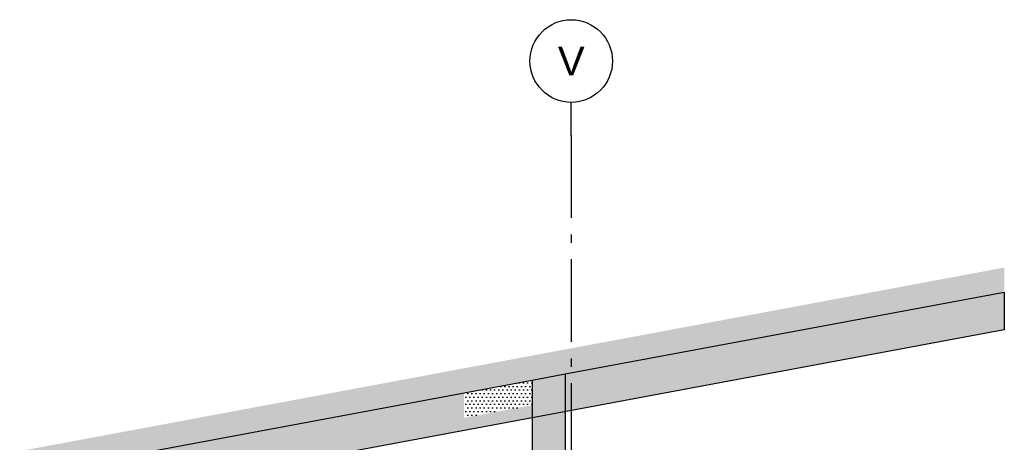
# Model space of a CAD drawing. Header units: millimetres. Extents: x -74465 to -41950, y 1470 to 14690.
# Tile 132 of 132: x -47915 to -41950, y 12132 to 14690. Entities that reach past the tile are written whole.
import ezdxf
from ezdxf.enums import TextEntityAlignment as Align

# ---------------------------------------------------------------- set-up
doc = ezdxf.new("R2010")
doc.units = ezdxf.units.MM
doc.header["$LTSCALE"] = 0.5
doc.header["$MEASUREMENT"] = 0
doc.linetypes.add('Akselinje', pattern=[1500, 1000, -200, 100, -200])
doc.linetypes.add('PLINE', pattern=[0])
for name, color, linetype in [('24-- Innervegger', 7, 'Continuous'), ('24-- Innervegger (Skravur)', 7, 'Continuous'), ('26-- Yttertak', 7, 'Continuous'), ('26-- Yttertak (Skravur)', 7, 'Continuous'), ('82-- Modullinjer', 7, 'Continuous')]:
    doc.layers.add(name, color=color, linetype=linetype)
doc.styles.add('GENERATED_STYLE_1', font='arial.ttf')
pattern_1 = [(0, (0, 0), (0, 43.30127), [0, -25]), (0, (12.5, 21.65), (0, 43.30127), [0, -25])]

# ---------------------------------------------------------------- blocks, each defined once
blk = doc.blocks.new('Standard grid marker[4]', base_point=(-44573.4, 14189.9))
at = {"layer": '82-- Modullinjer', "linetype": 'Akselinje'}
for q in [(-44573.4, 14189.9), (-44573.4, 2170)]:
    blk.add_line((-44573.4, 13989.9), q, dxfattribs=at)
at = {"layer": '82-- Modullinjer', "linetype": 'PLINE'}
blk.add_circle((-44573.4, 14439.9), 250, dxfattribs=at)
at = {"layer": '82-- Modullinjer', "linetype": 'Akselinje'}
blk.add_point((-44573.4, 13989.9), dxfattribs=at)
blk.add_point((-44573.4, 13989.9), dxfattribs=at)
at = {"layer": '82-- Modullinjer', "style": 'GENERATED_STYLE_1'}
for tag, p in [('AC_MarkerText_1_0', (-44573.4, 14527.4)), ('AC_MarkerText_1_1', (-44573.4, 1807.5))]:
    blk.add_attdef(tag, text='', height=175, rotation=360, dxfattribs=at).set_placement(p, align=Align.TOP_CENTER)

msp = doc.modelspace()

# ---------------------------------------------------------------- hatches: boundary and pattern name
at = {"layer": '24-- Innervegger (Skravur)', "linetype": 'Continuous'}
h = msp.add_hatch(dxfattribs=at)
h.set_pattern_fill('Prikker_tett', color=256, style=0, pattern_type=2)
h.set_pattern_definition(pattern_1)
h.paths.add_polyline_path([(-44809.6, 7320), (-44609.6, 7320), (-44609.6, 12544.5), (-44809.6, 12507.3)])
at = {"layer": '26-- Yttertak (Skravur)', "linetype": 'Continuous'}
h = msp.add_hatch(dxfattribs=at)
h.set_pattern_fill('Prikker_tett', color=256, style=0, pattern_type=2)
h.set_pattern_definition(pattern_1)
h.paths.add_polyline_path([(-41949.9, 13189.9), (-45223, 12580.2), (-45223, 12430.2), (-41949.9, 13039.9)])
h = msp.add_hatch(dxfattribs=at)
h.set_pattern_fill('Prikker_tett', color=256, style=0, pattern_type=2)
h.set_pattern_definition(pattern_1)
h.paths.add_polyline_path([(-41949.9, 13039.9), (-44609.6, 12544.5), (-44609.6, 12394.5), (-41949.9, 12889.9)])
h = msp.add_hatch(dxfattribs=at)
h.set_pattern_fill('Prikker_tett', color=256, style=0, pattern_type=2)
h.set_pattern_definition(pattern_1)
h.paths.add_polyline_path([(-44609.6, 12394.5), (-44609.6, 12318.6), (-41949.9, 12814), (-41949.9, 12889.9)])
h = msp.add_hatch(dxfattribs=at)
h.set_pattern_fill('Prikker_tett', color=256, style=0, pattern_type=2)
h.set_pattern_definition(pattern_1)
h.paths.add_polyline_path([(-54934.6, 10771.2), (-54934.6, 10471.2), (-54908.6, 10476), (-54908.6, 10545), (-54906.6, 10545), (-54906.6, 10476.4), (-54826.6, 10491.3), (-54826.6, 10561.2), (-54676.6, 10561.2), (-54676.6, 10519.3), (-45223, 12280.2), (-45223, 12580.2)])
h = msp.add_hatch(dxfattribs=at)
h.set_pattern_fill('Prikker_tett', color=256, style=0, pattern_type=2)
h.set_pattern_definition(pattern_1)
h.paths.add_polyline_path([(-45223, 12430.2), (-45223, 12280.2), (-44809.6, 12357.3), (-44809.6, 12507.3)])
h = msp.add_hatch(dxfattribs=at)
h.set_pattern_fill('Prikker_tett', color=256, style=0, pattern_type=2)
h.set_pattern_definition(pattern_1)
h.paths.add_polyline_path([(-54451.2, 10561.2), (-54451.2, 10485.3), (-44809.6, 12281.4), (-44809.6, 12357.3)])

# ---------------------------------------------------------------- linework, layer by layer
at = {"layer": '24-- Innervegger', "linetype": 'PLINE'}
for p, q in [((-44609.6, 12544.5), (-44609.6, 7320)), ((-44809.6, 12507.3), (-44809.6, 7320))]:
    msp.add_line(p, q, dxfattribs=at)
at = {"layer": '26-- Yttertak', "linetype": 'PLINE'}
for p, q in [((-41949.9, 13039.9), (-44609.6, 12544.5)), ((-41949.9, 13039.9), (-41949.9, 12889.9)), ((-41949.9, 12889.9), (-41949.9, 12814)), ((-41949.9, 12814), (-47802.1, 11723.9)), ((-44609.6, 12544.5), (-44809.6, 12507.3)), ((-44809.6, 12507.3), (-54944.4, 10619.4))]:
    msp.add_line(p, q, dxfattribs=at)

# ---------------------------------------------------------------- block references
at = {"layer": '82-- Modullinjer', "linetype": 'PLINE'}
ref = msp.add_blockref('Standard grid marker[4]', (-44573.4, 14189.9), dxfattribs=at)
ref.add_attrib('AC_MarkerText_1', 'V', dxfattribs={"color": 7, "height": 175, "rotation": 360, "style": 'GENERATED_STYLE_1'}).set_placement((-44573.4, 14527.4), align=Align.TOP_CENTER)

doc.saveas('drawing.dxf')
